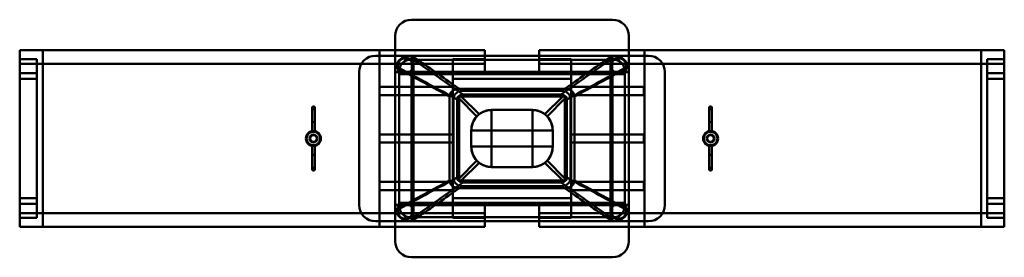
# Model space of a CAD drawing. Header units: millimetres. Extents: x -363 to 363, y -88 to 88.
import ezdxf

# ---------------------------------------------------------------- set-up
doc = ezdxf.new("R2010")
doc.units = ezdxf.units.MM
doc.layers.add('1', color=7, linetype='CONTINUOUS', true_color=0xffffff)

msp = doc.modelspace()

# ---------------------------------------------------------------- linework, layer by layer
at = {"layer": '1', "color": 30, "linetype": 'Continuous', "lineweight": 50}
for p, q in [((-74, 87.5), (74, 87.5)), ((-74, 87.5), (74, 87.5)), ((-86, 61), (-86, 75.5)), ((-86, 50), (-86, 75.5)), ((86, 75.5), (86, 50)), ((86, 75.5), (86, 61)), ((-362.5, 55), (-362.5, 65)), ((-362.5, 58.54), (-362.5, 65)), ((-362.5, 65), (-362.5, 55)), ((-345.5, 65), (-362.5, 65)), ((-362.5, 65), (-345.5, 65)), ((-362.5, 65), (-362.5, 58.54)), ((-350, 58.54), (-362.5, 58.54)), ((-362.5, 58.54), (-350, 58.54)), ((-362.5, 58.54), (-362.5, 48)), ((-362.5, 48), (-362.5, 58.54)), ((-350, 48), (-350, 58.54)), ((-350, 58.54), (-350, 55)), ((-350, 55), (-350, 58.54)), ((-350, 58.54), (-350, 48)), ((-345.5, 65), (-345.5, 55)), ((-97.5, 65), (-345.5, 65)), ((-345.5, 65), (-97.5, 65)), ((-345.5, 65), (-345.5, 55)), ((-100.5, 61), (-74, 61)), ((-100.5, 61), (-86, 61)), ((-97.5, 65), (-20, 65)), ((-97.5, 65), (-97.5, 55)), ((-20, 65), (-97.5, 65)), ((-97.5, 65), (-97.5, 55)), ((-86, 61), (-72.5, 61)), ((-86, 49), (-86, 61)), ((75, 61), (-75, 61)), ((-74, 61), (-74, 57.35)), ((-72.5, 61), (-74, 61)), ((73.64, 61), (-73.64, 61)), ((-72.5, -61), (-72.5, 61)), ((-72.5, 61), (-72.5, 49)), ((-43.5, 58.54), (-20, 58.54)), ((-43.5, 48), (-43.5, 58.54)), ((-43.5, 58.54), (-43.5, 55)), ((-43.5, 58.54), (-43.5, 48)), ((-20, 58.54), (-43.5, 58.54)), ((-43.5, 55), (-43.5, 58.54)), ((-20, 65), (-20, 58.54)), ((-20, 58.54), (-20, 65)), ((-20, 65), (-20, 55)), ((-20, 55), (-20, 65)), ((-20, 48), (-20, 58.54)), ((-20, 58.54), (-20, 48)), ((20, 65), (20, 55)), ((20, 65), (20, 58.54)), ((20, 55), (20, 65)), ((20, 65), (97.5, 65)), ((20, 58.54), (20, 65)), ((97.5, 65), (20, 65)), ((20, 58.54), (20, 48)), ((43.5, 58.54), (20, 58.54)), ((20, 48), (20, 58.54)), ((20, 58.54), (43.5, 58.54)), ((43.5, 48), (43.5, 58.54)), ((43.5, 55), (43.5, 58.54)), ((43.5, 58.54), (43.5, 48)), ((43.5, 58.54), (43.5, 55)), ((74, 61), (72.5, 61)), ((72.5, 49), (72.5, 61)), ((72.5, 61), (72.5, -61)), ((72.5, 61), (86, 61)), ((74, 61), (100.5, 61)), ((74, 57.35), (74, 61)), ((86, 61), (100.5, 61)), ((86, 61), (86, 49)), ((97.5, 55), (97.5, 65)), ((97.5, 65), (345.5, 65)), ((97.5, 55), (97.5, 65)), ((345.5, 65), (97.5, 65)), ((362.5, 65), (345.5, 65)), ((345.5, 55), (345.5, 65)), ((345.5, 55), (345.5, 65)), ((345.5, 65), (362.5, 65)), ((350, 58.54), (350, 55)), ((350, 58.54), (362.5, 58.54)), ((350, 48), (350, 58.54)), ((350, 55), (350, 58.54)), ((350, 58.54), (350, 48)), ((362.5, 58.54), (350, 58.54)), ((362.5, 58.54), (362.5, 65)), ((362.5, 65), (362.5, 58.54)), ((362.5, 55), (362.5, 65)), ((362.5, 65), (362.5, 55)), ((362.5, 48), (362.5, 58.54)), ((362.5, 58.54), (362.5, 48)), ((-362.5, 55), (-362.5, 43.96)), ((-350, 55), (-362.5, 55)), ((-362.5, 43.96), (-362.5, 55)), ((-362.5, 55), (-350, 55)), ((-345.5, 55), (-362.5, 55)), ((-362.5, 55), (-345.5, 55)), ((-350, 55), (-345.5, 55)), ((-350, 55), (-350, 43.96)), ((-345.5, 55), (-350, 55)), ((-350, 43.96), (-350, 55)), ((-345.5, -55), (-345.5, 55)), ((-97.5, 55), (-345.5, 55)), ((-345.5, 55), (-345.5, -55)), ((-97.5, 55), (-345.5, 55)), ((-97.5, 55), (-97.5, -55)), ((-97.5, -55), (-97.5, 55)), ((-20, 55), (-97.5, 55)), ((-97.5, 55), (-43.5, 55)), ((-43.5, 55), (-97.5, 55)), ((-97.5, 55), (-20, 55)), ((75, 58), (-75, 58)), ((-73.8, 49.9), (-73.8, 57.1)), ((72.44, 58), (-72.44, 58)), ((-43.5, 55), (-43.5, 43.96)), ((-20, 55), (-43.5, 55)), ((-43.5, 43.96), (-43.5, 55)), ((-43.5, 55), (-20, 55)), ((-20, 55), (-20, 48)), ((-20, 48), (-20, 55)), ((20, 55), (20, 48)), ((20, 48), (20, 55)), ((20, 55), (43.5, 55)), ((97.5, 55), (20, 55)), ((43.5, 55), (20, 55)), ((20, 55), (97.5, 55)), ((43.5, 55), (43.5, 43.96)), ((97.5, 55), (43.5, 55)), ((43.5, 43.96), (43.5, 55)), ((43.5, 55), (97.5, 55)), ((73.8, 57.1), (73.8, 49.9)), ((97.5, 55), (97.5, -55)), ((345.5, 55), (97.5, 55)), ((97.5, -55), (97.5, 55)), ((345.5, 55), (97.5, 55)), ((362.5, 55), (345.5, 55)), ((345.5, 55), (350, 55)), ((345.5, 55), (362.5, 55)), ((350, 55), (345.5, 55)), ((345.5, 55), (345.5, -55)), ((345.5, -55), (345.5, 55)), ((362.5, 55), (350, 55)), ((350, 43.96), (350, 55)), ((350, 55), (350, 43.96)), ((350, 55), (362.5, 55)), ((362.5, 43.96), (362.5, 55)), ((362.5, 55), (362.5, 43.96)), ((-350, 48), (-362.5, 48)), ((-350, 48), (-362.5, 48)), ((-362.5, -43.96), (-362.5, 43.96)), ((-350, 43.96), (-362.5, 43.96)), ((-362.5, 43.96), (-362.5, -43.96)), ((-350, 43.96), (-362.5, 43.96)), ((-350, -43.96), (-350, 43.96)), ((-350, 43.96), (-350, -43.96)), ((-112.5, -49), (-112.5, 49)), ((-112.5, -49), (-112.5, 49)), ((-86, 50), (-86, -50)), ((-86, 49), (-86, 48.85)), ((-72.5, 49), (-86, 49)), ((-86, 48.85), (-83, 48.85)), ((-86, 48.85), (-86, -48.85)), ((-83, 50), (-83, 47.5)), ((-83, 50), (-83, -50)), ((-83, 48.85), (-83, 47.5)), ((-83, 48.85), (-83, -48.85)), ((-83, 47.5), (83, 47.5)), ((83, 47.5), (-83, 47.5)), ((-74, 49.65), (-74, -49.65)), ((72.5, 49), (-72.5, 49)), ((-72.5, 49), (-72.5, -49)), ((-20, 48), (-43.5, 48)), ((-20, 48), (-43.5, 48)), ((-43.5, -43.96), (-43.5, 43.96)), ((-43.5, 43.96), (-43.5, -43.96)), ((43.5, 43.96), (-43.5, 43.96)), ((43.5, 43.96), (-43.5, 43.96)), ((20, 48), (-20, 48)), ((-20, 48), (20, 48)), ((43.5, 48), (20, 48)), ((43.5, 48), (20, 48)), ((43.5, -43.96), (43.5, 43.96)), ((43.5, 43.96), (43.5, -43.96)), ((86, 49), (72.5, 49)), ((72.5, -49), (72.5, 49)), ((74, -49.65), (74, 49.65)), ((83, 47.5), (83, 50)), ((83, -50), (83, 50)), ((83, 47.5), (83, 48.85)), ((83, 48.85), (86, 48.85)), ((83, -48.85), (83, 48.85)), ((86, -50), (86, 50)), ((86, 48.85), (86, 49)), ((86, -48.85), (86, 48.85)), ((112.5, 49), (112.5, -49)), ((112.5, 49), (112.5, -49)), ((362.5, 48), (350, 48)), ((362.5, 48), (350, 48)), ((350, 43.96), (350, -43.96)), ((350, -43.96), (350, 43.96)), ((362.5, 43.96), (350, 43.96)), ((362.5, 43.96), (350, 43.96)), ((362.5, -43.96), (362.5, 43.96)), ((362.5, 43.96), (362.5, -43.96)), ((-97.5, 32), (-97.5, 38)), ((-43.5, 38), (-97.5, 38)), ((-43.5, 38), (-43.5, 32)), ((-38.76, 36.5), (38.76, 36.5)), ((43.5, 38), (43.5, 32)), ((97, 38), (43.5, 38)), ((97, 38), (97, 32)), ((-97.5, 32), (-43.5, 32)), ((-45.97, -30.87), (-45.97, 30.87)), ((-43, -29), (-43, 29)), ((-39, 29.36), (-25.92, 16.28)), ((-39, -29.36), (-39, 29.36)), ((37.36, 31), (-37.36, 31)), ((-24.21, 17.84), (-37.36, 31)), ((37, 35), (-37, 35)), ((37, 35), (-37, 35)), ((-35.89, 32.33), (35.89, 32.33)), ((37.36, 31), (24.21, 17.84)), ((25.92, 16.28), (39, 29.36)), ((39, -29.36), (39, 29.36)), ((43, -29), (43, 29)), ((43.5, 32), (97, 32)), ((45.97, 30.87), (45.97, -30.87)), ((-147.2, 22.5), (-147.2, 12)), ((-145.2, 12), (-145.2, 22.5)), ((-43, 29), (-43, -29)), ((-40.46, -28.76), (-40.46, 28.76)), ((40.46, 28.76), (40.46, -28.76)), ((43, 29), (43, -29)), ((145.2, 22.5), (145.2, 12)), ((147.2, 12), (147.2, 22.5)), ((-15, 6), (-15, 21)), ((15, 21), (-15, 21)), ((-15, 21), (15, 21)), ((15, 21), (15, 6)), ((-147.2, 12), (-145.2, 12)), ((-147.2, 12), (-147.2, 5.41)), ((-145.2, 5.41), (-145.2, 12)), ((147.2, 12), (145.2, 12)), ((145.2, 12), (145.2, 5.41)), ((147.2, 5.41), (147.2, 12)), ((-97.5, -3), (-97.5, 3)), ((-43.5, 3), (-97.5, 3)), ((-43.5, 3), (-43.5, -3)), ((-15, 6), (-30, 6)), ((-30, -6), (-30, 6)), ((-30, 6), (-30, -6)), ((-15, 6), (15, 6)), ((-15, -6), (-15, 6)), ((15, 6), (15, -6)), ((30, 6), (15, 6)), ((30, -6), (30, 6)), ((30, 6), (30, -6)), ((43.5, 3), (43.5, -3)), ((97, 3), (43.5, 3)), ((97, 3), (97, -3)), ((-147.2, -5.41), (-147.2, -12)), ((-145.2, -12), (-145.2, -5.41)), ((-97.5, -3), (-43.5, -3)), ((-15, -6), (-30, -6)), ((-15, -6), (-15, -21)), ((15, -6), (-15, -6)), ((30, -6), (15, -6)), ((15, -21), (15, -6)), ((43.5, -3), (97, -3)), ((145.2, -5.41), (145.2, -12)), ((147.2, -12), (147.2, -5.41)), ((-147.2, -12), (-145.2, -12)), ((-147.2, -12), (-147.2, -22.5)), ((-145.2, -22.5), (-145.2, -12)), ((147.2, -12), (145.2, -12)), ((145.2, -12), (145.2, -22.5)), ((147.2, -22.5), (147.2, -12)), ((-25.92, -16.28), (-39, -29.36)), ((-37.36, -31), (-24.21, -17.84)), ((-15, -21), (15, -21)), ((15, -21), (-15, -21)), ((24.21, -17.84), (37.36, -31)), ((39, -29.36), (25.92, -16.28)), ((-97.5, -38), (-97.5, -32)), ((-43.5, -32), (-97.5, -32)), ((-43.5, -32), (-43.5, -38)), ((37.36, -31), (-37.36, -31)), ((37, -35), (-37, -35)), ((37, -35), (-37, -35)), ((35.89, -32.33), (-35.89, -32.33)), ((43.5, -32), (43.5, -38)), ((97, -32), (43.5, -32)), ((97, -32), (97, -38)), ((-97.5, -38), (-43.5, -38)), ((38.76, -36.5), (-38.76, -36.5)), ((43.5, -38), (97, -38)), ((-350, -43.96), (-362.5, -43.96)), ((-362.5, -55), (-362.5, -43.96)), ((-362.5, -43.96), (-362.5, -55)), ((-362.5, -43.96), (-350, -43.96)), ((-362.5, -48), (-362.5, -58.54)), ((-350, -48), (-362.5, -48)), ((-362.5, -48), (-350, -48)), ((-362.5, -58.54), (-362.5, -48)), ((-350, -43.96), (-350, -55)), ((-350, -55), (-350, -43.96)), ((-350, -48), (-350, -58.54)), ((-350, -58.54), (-350, -48)), ((-86, -48.85), (-86, -49)), ((-83, -48.85), (-86, -48.85)), ((-86, -61), (-86, -49)), ((-86, -49), (-72.5, -49)), ((-86, -75.5), (-86, -50)), ((-83, -47.5), (-83, -48.85)), ((83, -47.5), (-83, -47.5)), ((-83, -47.5), (-83, -50)), ((-83, -47.5), (83, -47.5)), ((-73.8, -49.9), (-73.8, -57.1)), ((-72.5, -49), (-72.5, -61)), ((-72.5, -49), (72.5, -49)), ((43.5, -43.96), (-43.5, -43.96)), ((-43.5, -55), (-43.5, -43.96)), ((-43.5, -43.96), (-43.5, -55)), ((43.5, -43.96), (-43.5, -43.96)), ((-20, -48), (-43.5, -48)), ((-43.5, -48), (-43.5, -58.54)), ((-20, -48), (-43.5, -48)), ((-43.5, -58.54), (-43.5, -48)), ((-20, -48), (-20, -58.54)), ((20, -48), (-20, -48)), ((-20, -55), (-20, -48)), ((-20, -58.54), (-20, -48)), ((-20, -48), (20, -48)), ((-20, -48), (-20, -55)), ((20, -48), (20, -58.54)), ((20, -55), (20, -48)), ((20, -58.54), (20, -48)), ((20, -48), (20, -55)), ((43.5, -48), (20, -48)), ((43.5, -48), (20, -48)), ((43.5, -55), (43.5, -43.96)), ((43.5, -43.96), (43.5, -55)), ((43.5, -58.54), (43.5, -48)), ((43.5, -48), (43.5, -58.54)), ((72.5, -49), (86, -49)), ((72.5, -61), (72.5, -49)), ((73.8, -49.9), (73.8, -57.1)), ((83, -50), (83, -47.5)), ((83, -48.85), (83, -47.5)), ((86, -48.85), (83, -48.85)), ((86, -49), (86, -48.85)), ((86, -49), (86, -61)), ((86, -50), (86, -75.5)), ((350, -55), (350, -43.96)), ((350, -43.96), (350, -55)), ((350, -43.96), (362.5, -43.96)), ((362.5, -43.96), (350, -43.96)), ((350, -58.54), (350, -48)), ((350, -48), (362.5, -48)), ((362.5, -48), (350, -48)), ((350, -48), (350, -58.54)), ((362.5, -55), (362.5, -43.96)), ((362.5, -43.96), (362.5, -55)), ((362.5, -58.54), (362.5, -48)), ((362.5, -48), (362.5, -58.54)), ((-362.5, -55), (-345.5, -55)), ((-350, -55), (-362.5, -55)), ((-345.5, -55), (-362.5, -55)), ((-362.5, -55), (-350, -55)), ((-362.5, -65), (-362.5, -55)), ((-362.5, -55), (-362.5, -65)), ((-350, -58.54), (-350, -55)), ((-350, -55), (-350, -58.54)), ((-345.5, -55), (-350, -55)), ((-350, -55), (-345.5, -55)), ((-97.5, -55), (-345.5, -55)), ((-345.5, -55), (-345.5, -65)), ((-97.5, -55), (-345.5, -55)), ((-345.5, -65), (-345.5, -55)), ((-97.5, -55), (-97.5, -65)), ((-20, -55), (-97.5, -55)), ((-97.5, -55), (-20, -55)), ((-43.5, -55), (-97.5, -55)), ((-97.5, -65), (-97.5, -55)), ((-97.5, -55), (-43.5, -55)), ((-75, -58), (75, -58)), ((-74, -57.35), (-74, -61)), ((-72.44, -58), (72.44, -58)), ((-43.5, -58.54), (-43.5, -55)), ((-43.5, -55), (-43.5, -58.54)), ((-20, -55), (-43.5, -55)), ((-43.5, -55), (-20, -55)), ((-20, -65), (-20, -55)), ((-20, -55), (-20, -65)), ((97.5, -55), (20, -55)), ((20, -55), (97.5, -55)), ((20, -65), (20, -55)), ((20, -55), (43.5, -55)), ((20, -55), (20, -65)), ((43.5, -55), (20, -55)), ((43.5, -58.54), (43.5, -55)), ((43.5, -55), (43.5, -58.54)), ((43.5, -55), (97.5, -55)), ((97.5, -55), (43.5, -55)), ((74, -61), (74, -57.35)), ((345.5, -55), (97.5, -55)), ((97.5, -55), (97.5, -65)), ((97.5, -65), (97.5, -55)), ((345.5, -55), (97.5, -55)), ((345.5, -55), (345.5, -65)), ((345.5, -55), (362.5, -55)), ((345.5, -55), (350, -55)), ((362.5, -55), (345.5, -55)), ((350, -55), (345.5, -55)), ((345.5, -65), (345.5, -55)), ((362.5, -55), (350, -55)), ((350, -55), (362.5, -55)), ((350, -58.54), (350, -55)), ((350, -55), (350, -58.54)), ((362.5, -55), (362.5, -65)), ((362.5, -65), (362.5, -55)), ((-350, -58.54), (-362.5, -58.54)), ((-362.5, -58.54), (-350, -58.54)), ((-362.5, -65), (-362.5, -58.54)), ((-362.5, -58.54), (-362.5, -65)), ((-362.5, -65), (-345.5, -65)), ((-345.5, -65), (-362.5, -65)), ((-97.5, -65), (-345.5, -65)), ((-345.5, -65), (-97.5, -65)), ((-74, -61), (-100.5, -61)), ((-86, -61), (-100.5, -61)), ((-20, -65), (-97.5, -65)), ((-97.5, -65), (-20, -65)), ((-86, -75.5), (-86, -61)), ((-72.5, -61), (-86, -61)), ((-75, -61), (75, -61)), ((-74, -61), (-72.5, -61)), ((-73.64, -61), (73.64, -61)), ((-43.5, -58.54), (-20, -58.54)), ((-20, -58.54), (-43.5, -58.54)), ((-20, -65), (-20, -58.54)), ((-20, -58.54), (-20, -65)), ((20, -65), (20, -58.54)), ((20, -58.54), (20, -65)), ((20, -58.54), (43.5, -58.54)), ((43.5, -58.54), (20, -58.54)), ((97.5, -65), (20, -65)), ((20, -65), (97.5, -65)), ((72.5, -61), (74, -61)), ((86, -61), (72.5, -61)), ((100.5, -61), (74, -61)), ((86, -61), (86, -75.5)), ((100.5, -61), (86, -61)), ((345.5, -65), (97.5, -65)), ((97.5, -65), (345.5, -65)), ((345.5, -65), (362.5, -65)), ((362.5, -65), (345.5, -65)), ((350, -58.54), (362.5, -58.54)), ((362.5, -58.54), (350, -58.54)), ((362.5, -65), (362.5, -58.54)), ((362.5, -58.54), (362.5, -65)), ((74, -87.5), (-74, -87.5)), ((74, -87.5), (-74, -87.5))]:
    msp.add_line(p, q, dxfattribs=at)
for centre, radius in [((-78.6, 53.5), 6), ((78.6, 53.5), 6), ((-146.2, 0), 5.5), ((-146.2, 0), 5), ((-146.2, 0), 2.4), ((146.2, 0), 5.5), ((146.2, 0), 5), ((146.2, 0), 2.4), ((-146.2, -22.5), 1), ((146.2, -22.5), 1), ((-78.6, -53.5), 6), ((78.6, -53.5), 6)]:
    msp.add_circle(centre, radius, dxfattribs=at)
at = {"layer": '1', "color": 30, "linetype": 'Continuous', "lineweight": 50, "extrusion": (0, 0, -1)}
for centre, radius in [((78.6, 53.5), 5.5), ((-78.6, 53.5), 5.5), ((146.2, 22.5), 1), ((-146.2, 22.5), 1), ((146.2, 0), 5.5), ((146.2, 0), 5), ((146.2, 0), 2.9), ((146.2, 0), 2.9), ((-146.2, 0), 5.5), ((-146.2, 0), 5), ((-146.2, 0), 2.9), ((-146.2, 0), 2.9), ((78.6, -53.5), 5.5), ((-78.6, -53.5), 5.5)]:
    msp.add_circle(centre, radius, dxfattribs=at)
for centre, radius, start, end in [((74, 75.5), 12, 0, 90), ((-74, 75.5), 12, 90, 180), ((100.5, 49), 12, 0, 90), ((-100.5, 49), 12, 90, 180), ((78.6, 53.5), 6, 143.1301, 216.8699), ((-78.6, 53.5), 6, 323.1301, 36.8699), ((37, 29), 6, 0, 90), ((-37, 29), 6, 90, 180), ((37, -29), 6, 270, 0), ((-37, -29), 6, 180, 270), ((100.5, -49), 12, 270, 0), ((78.6, -53.5), 6, 219.94451, 140.05549), ((78.6, -53.5), 6, 143.1301, 216.8699), ((-78.6, -53.5), 6, 323.1301, 36.8699), ((-100.5, -49), 12, 180, 270), ((74, -75.5), 12, 270, 0), ((-74, -75.5), 12, 180, 270)]:
    msp.add_arc(centre, radius, start, end, dxfattribs=at)
at = {"layer": '1', "color": 30, "linetype": 'Continuous', "lineweight": 50}
for centre, radius, start, end in [((-74, 75.5), 12, 90, 180), ((74, 75.5), 12, 0, 90), ((-100.5, 49), 12, 90, 180), ((-75, 50), 11, 90, 180), ((-78.6, 53.5), 6, 39.94451, 320.05549), ((78.6, 53.5), 6, 219.94451, 140.05549), ((75, 50), 11, 0, 90), ((100.5, 49), 12, 0, 90), ((-75, 50), 11, 167.03071, 180), ((-75, 50), 8, 90, 180), ((-75, 50), 8, 167.21083, 180), ((75, 50), 8, 0, 90), ((75, 50), 8, 0, 12.78917), ((75, 50), 11, 0, 12.96929), ((-37, 29), 6, 90, 180), ((37, 29), 6, 0, 90), ((-15, 6), 15, 90, 180), ((-15, 6), 15, 136.72429, 180), ((-15, 6), 15, 90, 127.85558), ((15, 6), 15, 52.14442, 90), ((15, 6), 15, 0, 90), ((15, 6), 15, 0, 43.27571), ((-15, -6), 15, 180, 223.27571), ((-15, -6), 15, 180, 270), ((15, -6), 15, 270, 0), ((15, -6), 15, 316.72429, 0), ((-15, -6), 15, 232.14442, 270), ((15, -6), 15, 270, 307.85558), ((-37, -29), 6, 180, 270), ((37, -29), 6, 270, 0), ((-100.5, -49), 12, 180, 270), ((-75, -50), 11, 180, 270), ((-75, -50), 11, 180, 192.96929), ((-75, -50), 8, 180, 270), ((-75, -50), 8, 180, 192.78917), ((78.6, -53.5), 6, 219.94451, 140.05549), ((75, -50), 8, 270, 0), ((75, -50), 11, 270, 360), ((75, -50), 11, 347.03071, 0), ((100.5, -49), 12, 270, 0), ((-74, -75.5), 12, 180, 270), ((74, -75.5), 12, 270, 0)]:
    msp.add_arc(centre, radius, start, end, dxfattribs=at)
for centre, major_axis, ratio, start_param, end_param in [((-78.6, 53.5), (-3.73, 4.7), 1, 4.685307, 4.738969), ((78.6, 53.5), (3.73, 4.7), 1, 1.545553, 1.599215), ((-78.6, 53.5), (3.73, 4.7), 1, 4.687146, 4.740808), ((78.6, 53.5), (-3.73, 4.7), 1, 1.543714, 1.597376), ((-36.56, 28.56), (-1.99, 1.99), 0.710565, 5.665404, 6.900967), ((36.56, 28.56), (1.99, 1.99), 0.710565, 5.665404, 6.900967), ((-36.56, -28.56), (-1.99, -1.99), 0.710565, 5.665404, 6.900967), ((36.56, -28.56), (1.99, -1.99), 0.710565, 5.665404, 6.900967), ((-78.6, -53.5), (4.7, 3.73), 1, 6.255001, 6.308663), ((78.6, -53.5), (3.73, 4.7), 1, 1.543721, 1.597383), ((75, -50), (8, 0), 1, 6.059972, 6.283185), ((-78.6, -53.5), (4.24, 4.24), 1, 4.800624, 4.854286), ((78.6, -53.5), (-3.73, 4.7), 1, 1.543714, 1.597376)]:
    msp.add_ellipse(centre, major_axis=major_axis, ratio=ratio, start_param=start_param, end_param=end_param, dxfattribs=at)
for points, knots in [([(-85.72, 52.47), (-85.17, 54.87), (-83.8, 57.05), (-79.93, 60.14), (-77.49, 61), (-75, 61)], [0, 0, 0, 0, 0.5, 0.5, 1, 1, 1, 1]), ([(-73.64, 61), (-63.27, 53.72), (-52.9, 46.43), (-41.27, 38.27), (-40.01, 37.38), (-38.76, 36.5)], [0, 0, 0, 0, 0.891916, 0.891916, 1, 1, 1, 1]), ([(38.76, 36.5), (40.01, 37.38), (41.27, 38.27), (52.9, 46.43), (63.27, 53.72), (73.64, 61)], [0, 0, 0, 0, 0.108084, 0.108084, 1, 1, 1, 1]), ([(75, 61), (77.49, 61), (79.91, 60.15), (83.79, 57.06), (85.17, 54.87), (85.72, 52.47)], [0, 0, 0, 0, 0.5, 0.5, 1, 1, 1, 1]), ([(-45.97, 30.87), (-46.64, 31.23), (-47.31, 31.59), (-60.56, 38.79), (-73.14, 45.63), (-85.72, 52.47)], [0, 0, 0, 0, 0.050438, 0.050438, 1, 1, 1, 1]), ([(-82.8, 51.77), (-82.4, 53.53), (-81.42, 55.11), (-78.58, 57.38), (-76.8, 58), (-75, 58)], [0, 0, 0, 0, 0.5, 0.5, 1, 1, 1, 1]), ([(85.72, 52.47), (73.14, 45.63), (60.56, 38.79), (47.31, 31.59), (46.64, 31.23), (45.97, 30.87)], [0, 0, 0, 0, 0.949562, 0.949562, 1, 1, 1, 1]), ([(75, 58), (76.8, 58), (78.58, 57.38), (81.42, 55.11), (82.4, 53.53), (82.8, 51.77)], [0, 0, 0, 0, 0.5, 0.5, 1, 1, 1, 1]), ([(-38.76, 36.5), (-40.48, 36.5), (-42.24, 36.18), (-44.39, 34.75), (-45, 34.1), (-45.78, 32.59), (-45.97, 31.73), (-45.97, 30.87)], [0, 0, 0, 0, 0.5, 0.5, 0.75, 0.75, 1, 1, 1, 1]), ([(45.97, 30.87), (45.97, 31.73), (45.78, 32.59), (45, 34.1), (44.39, 34.75), (42.24, 36.18), (40.48, 36.5), (38.76, 36.5)], [0, 0, 0, 0, 0.25, 0.25, 0.5, 0.5, 1, 1, 1, 1]), ([(-35.89, 32.33), (-36.98, 32.33), (-38.09, 32.13), (-39.91, 30.92), (-40.46, 29.86), (-40.46, 28.76)], [0, 0, 0, 0, 0.5, 0.5, 1, 1, 1, 1]), ([(40.46, 28.76), (40.46, 29.86), (39.91, 30.92), (38.09, 32.13), (36.98, 32.33), (35.89, 32.33)], [0, 0, 0, 0, 0.5, 0.5, 1, 1, 1, 1]), ([(-145.2, 22.5), (-145.2, 22.39), (-145.22, 22.27), (-145.29, 22.06), (-145.35, 21.96), (-145.49, 21.79), (-145.58, 21.71), (-145.77, 21.59), (-145.87, 21.55), (-146.09, 21.5), (-146.2, 21.49), (-146.43, 21.52), (-146.54, 21.55), (-146.74, 21.65), (-146.83, 21.72), (-146.99, 21.88), (-147.06, 21.97), (-147.15, 22.17), (-147.18, 22.28), (-147.21, 22.51), (-147.2, 22.62), (-147.15, 22.84), (-147.1, 22.95), (-146.98, 23.13), (-146.9, 23.22), (-146.73, 23.36), (-146.63, 23.41), (-146.41, 23.48), (-146.3, 23.5), (-146.08, 23.5), (-145.96, 23.48), (-145.75, 23.4), (-145.65, 23.34), (-145.48, 23.2), (-145.4, 23.12), (-145.29, 22.93), (-145.25, 22.82), (-145.21, 22.64), (-145.2, 22.57), (-145.2, 22.5)], [0, 0, 0, 0, 0.053733, 0.053733, 0.107466, 0.107466, 0.161188, 0.161188, 0.214889, 0.214889, 0.268569, 0.268569, 0.322241, 0.322241, 0.375916, 0.375916, 0.429607, 0.429607, 0.483321, 0.483321, 0.537053, 0.537053, 0.590794, 0.590794, 0.644525, 0.644525, 0.698236, 0.698236, 0.751922, 0.751922, 0.805591, 0.805591, 0.85926, 0.85926, 0.912945, 0.912945, 0.966655, 0.966655, 1, 1, 1, 1]), ([(145.2, 22.5), (145.2, 22.61), (145.22, 22.73), (145.29, 22.94), (145.35, 23.04), (145.49, 23.21), (145.58, 23.29), (145.77, 23.41), (145.87, 23.45), (146.09, 23.5), (146.21, 23.51), (146.43, 23.48), (146.54, 23.45), (146.74, 23.35), (146.83, 23.28), (146.99, 23.12), (147.06, 23.03), (147.15, 22.83), (147.18, 22.72), (147.21, 22.49), (147.2, 22.38), (147.15, 22.16), (147.1, 22.05), (146.98, 21.87), (146.9, 21.78), (146.73, 21.64), (146.63, 21.59), (146.41, 21.52), (146.3, 21.5), (146.08, 21.5), (145.96, 21.52), (145.75, 21.6), (145.65, 21.66), (145.48, 21.8), (145.4, 21.88), (145.29, 22.07), (145.25, 22.18), (145.21, 22.36), (145.2, 22.43), (145.2, 22.5)], [0, 0, 0, 0, 0.053735, 0.053735, 0.107472, 0.107472, 0.161198, 0.161198, 0.214901, 0.214901, 0.26858, 0.26858, 0.322247, 0.322247, 0.375919, 0.375919, 0.429612, 0.429612, 0.483329, 0.483329, 0.537065, 0.537065, 0.590805, 0.590805, 0.644533, 0.644533, 0.69824, 0.69824, 0.751926, 0.751926, 0.805599, 0.805599, 0.859271, 0.859271, 0.912957, 0.912957, 0.966663, 0.966663, 1, 1, 1, 1]), ([(-25.92, 16.28), (-25.82, 16.39), (-25.7, 16.51), (-25.44, 16.78), (-25.29, 16.92), (-25, 17.18), (-24.86, 17.31), (-24.59, 17.53), (-24.47, 17.64), (-24.3, 17.77), (-24.25, 17.81), (-24.21, 17.84)], [0, 0, 0, 0, 0.242265, 0.242265, 0.486879, 0.486879, 0.704297, 0.704297, 0.907037, 0.907037, 1, 1, 1, 1]), ([(24.21, 17.84), (24.32, 17.76), (24.44, 17.66), (24.71, 17.44), (24.85, 17.31), (25.12, 17.07), (25.25, 16.95), (25.5, 16.72), (25.61, 16.6), (25.79, 16.42), (25.86, 16.35), (25.92, 16.28)], [0, 0, 0, 0, 0.218987, 0.218987, 0.439368, 0.439368, 0.645387, 0.645387, 0.851923, 0.851923, 1, 1, 1, 1]), ([(-146.2, 5.5), (-146.28, 5.5), (-146.36, 5.5), (-146.55, 5.49), (-146.66, 5.48), (-146.85, 5.46), (-146.93, 5.45), (-147.06, 5.43), (-147.12, 5.42), (-147.18, 5.41), (-147.2, 5.41), (-147.2, 5.41), (-147.18, 5.41), (-147.1, 5.43), (-147.04, 5.44), (-146.9, 5.46), (-146.81, 5.47), (-146.62, 5.48), (-146.52, 5.49), (-146.3, 5.5), (-146.19, 5.5), (-145.97, 5.5), (-145.86, 5.49), (-145.66, 5.47), (-145.56, 5.46), (-145.41, 5.44), (-145.34, 5.43), (-145.25, 5.42), (-145.22, 5.41), (-145.19, 5.41), (-145.2, 5.41), (-145.25, 5.42), (-145.3, 5.43), (-145.42, 5.44), (-145.49, 5.46), (-145.67, 5.47), (-145.77, 5.48), (-145.98, 5.5), (-146.09, 5.5), (-146.2, 5.5)], [0, 0, 0, 0, 0.038906, 0.038906, 0.092933, 0.092933, 0.146514, 0.146514, 0.199332, 0.199332, 0.252247, 0.252247, 0.305983, 0.305983, 0.359971, 0.359971, 0.413277, 0.413277, 0.466029, 0.466029, 0.519185, 0.519185, 0.573106, 0.573106, 0.626959, 0.626959, 0.680006, 0.680006, 0.732755, 0.732755, 0.786184, 0.786184, 0.84021, 0.84021, 0.893824, 0.893824, 0.946894, 0.946894, 1, 1, 1, 1]), ([(146.2, 5.5), (146.09, 5.5), (145.98, 5.5), (145.77, 5.48), (145.67, 5.47), (145.49, 5.46), (145.42, 5.44), (145.3, 5.43), (145.25, 5.42), (145.2, 5.41), (145.19, 5.41), (145.22, 5.41), (145.25, 5.42), (145.34, 5.43), (145.41, 5.44), (145.56, 5.46), (145.66, 5.47), (145.86, 5.49), (145.97, 5.5), (146.19, 5.5), (146.3, 5.5), (146.52, 5.49), (146.62, 5.48), (146.81, 5.47), (146.9, 5.46), (147.04, 5.44), (147.1, 5.43), (147.18, 5.41), (147.2, 5.41), (147.2, 5.41), (147.18, 5.41), (147.12, 5.42), (147.06, 5.43), (146.93, 5.45), (146.85, 5.46), (146.66, 5.48), (146.55, 5.49), (146.36, 5.5), (146.28, 5.5), (146.2, 5.5)], [0, 0, 0, 0, 0.053106, 0.053106, 0.106176, 0.106176, 0.15979, 0.15979, 0.213816, 0.213816, 0.267245, 0.267245, 0.319994, 0.319994, 0.373041, 0.373041, 0.426894, 0.426894, 0.480815, 0.480815, 0.533971, 0.533971, 0.586723, 0.586723, 0.640029, 0.640029, 0.694017, 0.694017, 0.747753, 0.747753, 0.800668, 0.800668, 0.853486, 0.853486, 0.907067, 0.907067, 0.961094, 0.961094, 1, 1, 1, 1]), ([(-146.2, -5.5), (-146.12, -5.5), (-146.04, -5.5), (-145.85, -5.49), (-145.74, -5.48), (-145.55, -5.46), (-145.47, -5.45), (-145.34, -5.43), (-145.28, -5.42), (-145.22, -5.41), (-145.2, -5.41), (-145.2, -5.41), (-145.22, -5.41), (-145.3, -5.43), (-145.36, -5.44), (-145.5, -5.46), (-145.59, -5.47), (-145.78, -5.48), (-145.88, -5.49), (-146.1, -5.5), (-146.21, -5.5), (-146.43, -5.5), (-146.54, -5.49), (-146.74, -5.47), (-146.84, -5.46), (-146.99, -5.44), (-147.06, -5.43), (-147.15, -5.42), (-147.18, -5.41), (-147.21, -5.41), (-147.2, -5.41), (-147.15, -5.42), (-147.1, -5.43), (-146.98, -5.44), (-146.91, -5.46), (-146.73, -5.47), (-146.63, -5.48), (-146.42, -5.5), (-146.31, -5.5), (-146.2, -5.5)], [0, 0, 0, 0, 0.038906, 0.038906, 0.092933, 0.092933, 0.146514, 0.146514, 0.199332, 0.199332, 0.252247, 0.252247, 0.305983, 0.305983, 0.359971, 0.359971, 0.413277, 0.413277, 0.466029, 0.466029, 0.519185, 0.519185, 0.573106, 0.573106, 0.626959, 0.626959, 0.680006, 0.680006, 0.732755, 0.732755, 0.786184, 0.786184, 0.84021, 0.84021, 0.893824, 0.893824, 0.946894, 0.946894, 1, 1, 1, 1]), ([(146.2, -5.5), (146.31, -5.5), (146.42, -5.5), (146.63, -5.48), (146.73, -5.47), (146.91, -5.46), (146.98, -5.44), (147.1, -5.43), (147.15, -5.42), (147.2, -5.41), (147.21, -5.41), (147.18, -5.41), (147.15, -5.42), (147.06, -5.43), (146.99, -5.44), (146.84, -5.46), (146.74, -5.47), (146.54, -5.49), (146.43, -5.5), (146.21, -5.5), (146.1, -5.5), (145.88, -5.49), (145.78, -5.48), (145.59, -5.47), (145.5, -5.46), (145.36, -5.44), (145.3, -5.43), (145.22, -5.41), (145.2, -5.41), (145.2, -5.41), (145.22, -5.41), (145.28, -5.42), (145.34, -5.43), (145.47, -5.45), (145.55, -5.46), (145.74, -5.48), (145.85, -5.49), (146.04, -5.5), (146.12, -5.5), (146.2, -5.5)], [0, 0, 0, 0, 0.053106, 0.053106, 0.106176, 0.106176, 0.15979, 0.15979, 0.213816, 0.213816, 0.267245, 0.267245, 0.319994, 0.319994, 0.373041, 0.373041, 0.426894, 0.426894, 0.480815, 0.480815, 0.533971, 0.533971, 0.586723, 0.586723, 0.640029, 0.640029, 0.694017, 0.694017, 0.747753, 0.747753, 0.800668, 0.800668, 0.853486, 0.853486, 0.907067, 0.907067, 0.961094, 0.961094, 1, 1, 1, 1]), ([(-145.2, -22.5), (-145.2, -22.39), (-145.22, -22.27), (-145.29, -22.06), (-145.35, -21.96), (-145.49, -21.79), (-145.58, -21.71), (-145.77, -21.59), (-145.87, -21.55), (-146.09, -21.5), (-146.2, -21.49), (-146.43, -21.52), (-146.54, -21.55), (-146.74, -21.65), (-146.83, -21.72), (-146.99, -21.88), (-147.06, -21.97), (-147.15, -22.17), (-147.18, -22.28), (-147.21, -22.51), (-147.2, -22.62), (-147.15, -22.84), (-147.1, -22.95), (-146.98, -23.13), (-146.9, -23.22), (-146.73, -23.36), (-146.63, -23.41), (-146.41, -23.48), (-146.3, -23.5), (-146.08, -23.5), (-145.96, -23.48), (-145.75, -23.4), (-145.65, -23.34), (-145.48, -23.2), (-145.4, -23.12), (-145.29, -22.93), (-145.25, -22.82), (-145.21, -22.64), (-145.2, -22.57), (-145.2, -22.5)], [0, 0, 0, 0, 0.053733, 0.053733, 0.107466, 0.107466, 0.161188, 0.161188, 0.214889, 0.214889, 0.268569, 0.268569, 0.322241, 0.322241, 0.375916, 0.375916, 0.429607, 0.429607, 0.483321, 0.483321, 0.537053, 0.537053, 0.590794, 0.590794, 0.644525, 0.644525, 0.698236, 0.698236, 0.751922, 0.751922, 0.805591, 0.805591, 0.85926, 0.85926, 0.912945, 0.912945, 0.966655, 0.966655, 1, 1, 1, 1]), ([(-24.21, -17.84), (-24.32, -17.76), (-24.44, -17.66), (-24.71, -17.44), (-24.85, -17.31), (-25.12, -17.07), (-25.25, -16.95), (-25.5, -16.72), (-25.61, -16.6), (-25.79, -16.42), (-25.86, -16.35), (-25.92, -16.28)], [0, 0, 0, 0, 0.218987, 0.218987, 0.439368, 0.439368, 0.645387, 0.645387, 0.851923, 0.851923, 1, 1, 1, 1]), ([(25.92, -16.28), (25.82, -16.39), (25.7, -16.51), (25.44, -16.78), (25.29, -16.92), (25, -17.18), (24.86, -17.31), (24.59, -17.53), (24.47, -17.64), (24.3, -17.77), (24.25, -17.81), (24.21, -17.84)], [0, 0, 0, 0, 0.242265, 0.242265, 0.486879, 0.486879, 0.704297, 0.704297, 0.907037, 0.907037, 1, 1, 1, 1]), ([(145.2, -22.5), (145.2, -22.61), (145.22, -22.73), (145.29, -22.94), (145.35, -23.04), (145.49, -23.21), (145.58, -23.29), (145.77, -23.41), (145.87, -23.45), (146.09, -23.5), (146.21, -23.51), (146.43, -23.48), (146.54, -23.45), (146.74, -23.35), (146.83, -23.28), (146.99, -23.12), (147.06, -23.03), (147.15, -22.83), (147.18, -22.72), (147.21, -22.49), (147.2, -22.38), (147.15, -22.16), (147.1, -22.05), (146.98, -21.87), (146.9, -21.78), (146.73, -21.64), (146.63, -21.59), (146.41, -21.52), (146.3, -21.5), (146.08, -21.5), (145.96, -21.52), (145.75, -21.6), (145.65, -21.66), (145.48, -21.8), (145.4, -21.88), (145.29, -22.07), (145.25, -22.18), (145.21, -22.36), (145.2, -22.43), (145.2, -22.5)], [0, 0, 0, 0, 0.053735, 0.053735, 0.107472, 0.107472, 0.161198, 0.161198, 0.214901, 0.214901, 0.26858, 0.26858, 0.322247, 0.322247, 0.375919, 0.375919, 0.429612, 0.429612, 0.483329, 0.483329, 0.537065, 0.537065, 0.590805, 0.590805, 0.644533, 0.644533, 0.69824, 0.69824, 0.751926, 0.751926, 0.805599, 0.805599, 0.859271, 0.859271, 0.912957, 0.912957, 0.966663, 0.966663, 1, 1, 1, 1]), ([(-40.46, -28.76), (-40.46, -29.86), (-39.91, -30.92), (-38.09, -32.13), (-36.98, -32.33), (-35.89, -32.33)], [0, 0, 0, 0, 0.5, 0.5, 1, 1, 1, 1]), ([(35.89, -32.33), (36.98, -32.33), (38.09, -32.13), (39.91, -30.92), (40.46, -29.86), (40.46, -28.76)], [0, 0, 0, 0, 0.5, 0.5, 1, 1, 1, 1]), ([(-85.72, -52.47), (-73.14, -45.63), (-60.56, -38.79), (-47.31, -31.59), (-46.64, -31.23), (-45.97, -30.87)], [0, 0, 0, 0, 0.949562, 0.949562, 1, 1, 1, 1]), ([(-45.97, -30.87), (-45.97, -31.73), (-45.79, -32.59), (-44.98, -34.13), (-44.37, -34.77), (-42.22, -36.19), (-40.48, -36.5), (-38.76, -36.5)], [0, 0, 0, 0, 0.25, 0.25, 0.5, 0.5, 1, 1, 1, 1]), ([(38.76, -36.5), (40.48, -36.5), (42.22, -36.19), (44.37, -34.77), (44.98, -34.13), (45.79, -32.59), (45.97, -31.73), (45.97, -30.87)], [0, 0, 0, 0, 0.5, 0.5, 0.75, 0.75, 1, 1, 1, 1]), ([(45.97, -30.87), (46.64, -31.23), (47.31, -31.59), (60.56, -38.79), (73.14, -45.63), (85.72, -52.47)], [0, 0, 0, 0, 0.050438, 0.050438, 1, 1, 1, 1]), ([(-38.76, -36.5), (-40.01, -37.38), (-41.27, -38.27), (-52.9, -46.43), (-63.27, -53.72), (-73.64, -61)], [0, 0, 0, 0, 0.108084, 0.108084, 1, 1, 1, 1]), ([(73.64, -61), (63.27, -53.72), (52.9, -46.43), (41.27, -38.27), (40.01, -37.38), (38.76, -36.5)], [0, 0, 0, 0, 0.891916, 0.891916, 1, 1, 1, 1]), ([(-75, -61), (-77.49, -61), (-79.91, -60.15), (-83.79, -57.06), (-85.17, -54.87), (-85.72, -52.47)], [0, 0, 0, 0, 0.5, 0.5, 1, 1, 1, 1]), ([(-75, -58), (-76.8, -58), (-78.58, -57.38), (-81.42, -55.11), (-82.4, -53.53), (-82.8, -51.77)], [0, 0, 0, 0, 0.5, 0.5, 1, 1, 1, 1]), ([(82.8, -51.77), (82.4, -53.53), (81.42, -55.11), (78.58, -57.38), (76.8, -58), (75, -58)], [0, 0, 0, 0, 0.5, 0.5, 1, 1, 1, 1]), ([(85.72, -52.47), (85.17, -54.87), (83.8, -57.05), (79.93, -60.14), (77.49, -61), (75, -61)], [0, 0, 0, 0, 0.5, 0.5, 1, 1, 1, 1])]:
    msp.add_open_spline(points, degree=3, knots=knots, dxfattribs=at)
for points in [[(-75, 61), (-74.55, 61), (-74.09, 61), (-73.64, 61)], [(72.44, 58), (73.3, 58), (74.15, 58), (75, 58)], [(73.64, 61), (74.09, 61), (74.55, 61), (75, 61)], [(-40.46, 28.76), (-54.57, 36.43), (-68.69, 44.1), (-82.8, 51.77)], [(-75, 58), (-74.15, 58), (-73.3, 58), (-72.44, 58)], [(-72.44, 58), (-60.26, 49.44), (-48.08, 40.89), (-35.89, 32.33)], [(35.89, 32.33), (48.08, 40.89), (60.26, 49.44), (72.44, 58)], [(82.8, 51.77), (68.69, 44.1), (54.57, 36.43), (40.46, 28.76)], [(-82.8, -51.77), (-68.69, -44.1), (-54.57, -36.43), (-40.46, -28.76)], [(40.46, -28.76), (54.57, -36.43), (68.69, -44.1), (82.8, -51.77)], [(-35.89, -32.33), (-48.08, -40.89), (-60.26, -49.44), (-72.44, -58)], [(72.44, -58), (60.26, -49.44), (48.08, -40.89), (35.89, -32.33)], [(75, -58), (74.15, -58), (73.3, -58), (72.44, -58)], [(-72.44, -58), (-73.3, -58), (-74.15, -58), (-75, -58)], [(-73.64, -61), (-74.09, -61), (-74.55, -61), (-75, -61)], [(75, -61), (74.55, -61), (74.09, -61), (73.64, -61)]]:
    msp.add_open_spline(points, degree=3, dxfattribs=at)

doc.saveas('drawing.dxf')
